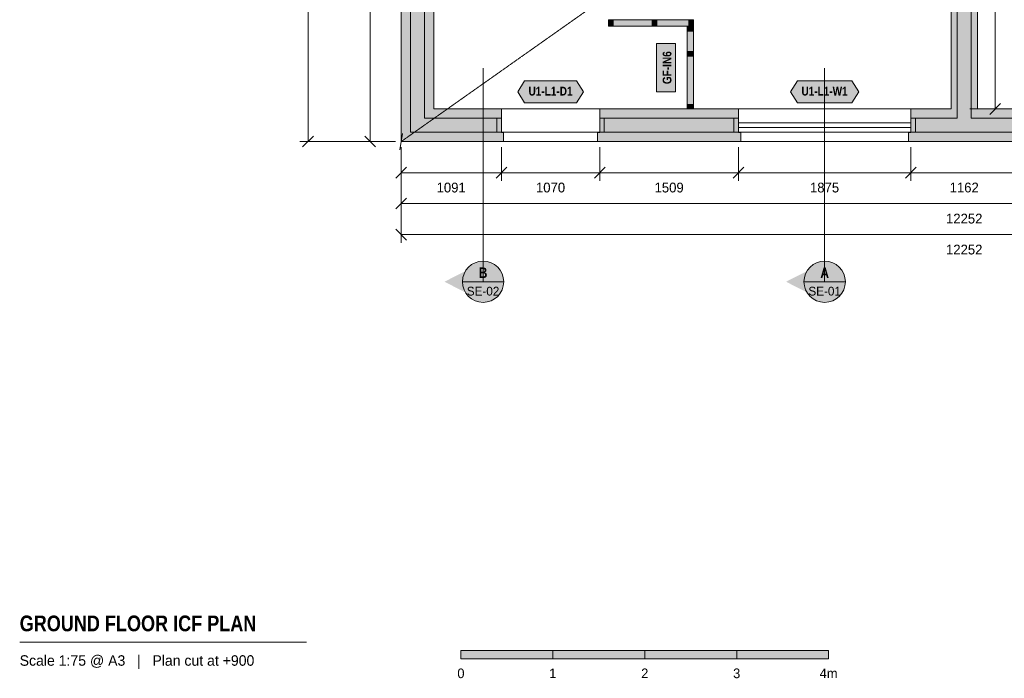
# Model space of a CAD drawing. Header units: millimetres. Extents: x -4149 to 16626, y -5842 to 13682.
# Tile 1 of 4: x -4149 to 6562, y -5842 to 1328. Entities that reach past the tile are written whole.
import ezdxf
from ezdxf.enums import TextEntityAlignment as Align

# ---------------------------------------------------------------- set-up
doc = ezdxf.new("R2010")
doc.units = ezdxf.units.MM
doc.linetypes.add('DASHED', pattern=[1.524, 1.27, -0.254])
for name, color, linetype in [('FILL-C_B2B2B5', 7, 'Continuous'), ('FILL-EPS', 7, 'Continuous'), ('FILL-INK', 7, 'Continuous'), ('FILL-RED', 7, 'Continuous'), ('FILL-TEAL_DK', 7, 'Continuous'), ('FILL-TIMBER', 7, 'Continuous'), ('FILL-WHITE', 7, 'Continuous'), ('LINE-C_85297A', 7, 'Continuous'), ('LINE-C_85297A-DASH', 7, 'DASHED'), ('LINE-INK', 7, 'Continuous'), ('LINE-INK-DASH', 7, 'DASHED'), ('LINE-RED', 7, 'Continuous'), ('LINE-RED-DASH', 7, 'DASHED'), ('LINE-STEEL_GREY', 7, 'Continuous'), ('LINE-STEEL_GREY-DASH', 7, 'DASHED'), ('LINE-TEAL_DK', 7, 'Continuous'), ('LINE-TIMBER_DK', 7, 'Continuous'), ('TEXT-INK', 7, 'Continuous'), ('TEXT-RED', 7, 'Continuous'), ('TEXT-STEEL_GREY', 7, 'Continuous'), ('TEXT-TEAL_DK', 7, 'Continuous')]:
    doc.layers.add(name, color=color, linetype=linetype)
doc.styles.add('OpenSansCondensed-Bold', font='OpenSansCondensed-Bold.ttf')

msp = doc.modelspace()

# ---------------------------------------------------------------- hatches: boundary and pattern name
at = {"layer": 'FILL-C_B2B2B5', "true_color": 0xb2b2b5}
h = msp.add_hatch(color=253, dxfattribs=at)
h.dxf.hatch_style = 1
h.paths.add_polyline_path([(4128, 8398), (254, 8398), (254, 254), (1091, 254), (1091, 102), (102, 102), (102, 8551), (4128, 8551)])
h = msp.add_hatch(color=253, dxfattribs=at)
h.dxf.hatch_style = 1
h.paths.add_polyline_path([(5199, 8551), (7053, 8551), (7053, 8398), (6202, 8398), (6202, 254), (6707, 254), (6707, 102), (5546, 102), (5546, 254), (6050, 254), (6050, 8398), (5199, 8398)])
h = msp.add_hatch(color=253, dxfattribs=at)
h.dxf.hatch_style = 1
h.paths.add_polyline_path([(2162, 254), (3670, 254), (3670, 102), (2162, 102)])
at = {"layer": 'FILL-EPS', "true_color": 0xccffff}
h = msp.add_hatch(color=7, dxfattribs=at)
h.dxf.hatch_style = 1
h.paths.add_polyline_path([(0, 8652), (4153, 8652), (4153, 8552), (4128, 8552), (4128, 8551), (102, 8551), (102, 102), (1091, 102), (1091, 101), (1116, 101), (1116, 0), (0, 0)])
h = msp.add_hatch(color=7, dxfattribs=at)
h.dxf.hatch_style = 1
h.paths.add_polyline_path([(4128, 8297), (356, 8297), (356, 356), (1091, 356), (1091, 254), (254, 254), (254, 8398), (4128, 8398)])
h = msp.add_hatch(color=7, dxfattribs=at)
h.dxf.hatch_style = 1
h.paths.add_polyline_path([(5199, 8297), (5199, 8398), (6050, 8398), (6050, 254), (5546, 254), (5546, 356), (5983, 356), (5983, 8297)])
h = msp.add_hatch(color=7, dxfattribs=at)
h.dxf.hatch_style = 1
h.paths.add_polyline_path([(7053, 8297), (6269, 8297), (6269, 356), (6707, 356), (6707, 254), (6202, 254), (6202, 8398), (7053, 8398)])
h = msp.add_hatch(color=7, dxfattribs=at)
h.dxf.hatch_style = 1
h.paths.add_polyline_path([(2162, 356), (3670, 356), (3670, 254), (2162, 254)])
h = msp.add_hatch(color=7, dxfattribs=at)
h.dxf.hatch_style = 1
h.paths.add_polyline_path([(3695, 101), (3695, 0), (2136, 0), (2136, 101), (2162, 101), (2162, 102), (3670, 102), (3670, 101)])
h = msp.add_hatch(color=7, dxfattribs=at)
h.dxf.hatch_style = 1
h.paths.add_polyline_path([(6707, 101), (6732, 101), (6732, 0), (5520, 0), (5520, 101), (5546, 101), (5546, 102), (6707, 102)])
at = {"layer": 'FILL-INK', "true_color": 0x14141a}
h = msp.add_hatch(color=250, dxfattribs=at)
h.dxf.hatch_style = 1
h.paths.add_polyline_path([(651, -5630), (1651, -5630), (1651, -5540), (651, -5540)])
h = msp.add_hatch(color=250, dxfattribs=at)
h.dxf.hatch_style = 1
h.paths.add_polyline_path([(2651, -5630), (3651, -5630), (3651, -5540), (2651, -5540)])
at = {"layer": 'FILL-RED', "true_color": 0xb81a1f}
h = msp.add_hatch(color=242, dxfattribs=at)
h.dxf.hatch_style = 1
h.paths.add_polyline_path([(472, -1525), (892, -1739), (892, -1311)])
h = msp.add_hatch(color=242, dxfattribs=at)
h.dxf.hatch_style = 1
h.paths.add_polyline_path([(4188, -1525), (4608, -1739), (4608, -1311)])
at = {"layer": 'FILL-TEAL_DK', "true_color": 0x006b5c}
h = msp.add_hatch(color=126, dxfattribs=at)
h.dxf.hatch_style = 1
h.paths.add_polyline_path([(1041, 102), (1041, 254), (1091, 254), (1091, 102), (1041, 102)])
h = msp.add_hatch(color=126, dxfattribs=at)
h.dxf.hatch_style = 1
h.paths.add_polyline_path([(2161, 254), (2211, 254), (2211, 102), (2161, 102)])
h = msp.add_hatch(color=126, dxfattribs=at)
h.dxf.hatch_style = 1
h.paths.add_polyline_path([(3620, 254), (3670, 254), (3670, 102), (3620, 102)])
h = msp.add_hatch(color=126, dxfattribs=at)
h.dxf.hatch_style = 1
h.paths.add_polyline_path([(5545, 254), (5595, 254), (5595, 102), (5545, 102)])
at = {"layer": 'FILL-TIMBER', "true_color": 0xeddbb8}
h = msp.add_hatch(color=254, dxfattribs=at)
h.dxf.hatch_style = 1
h.paths.add_polyline_path([(2308, 1256), (2277, 1256), (2258, 1256), (2258, 1283), (2258, 1326), (2289, 1326), (2308, 1326), (2308, 1300)])
h = msp.add_hatch(color=254, dxfattribs=at)
h.dxf.hatch_style = 1
h.paths.add_polyline_path([(2781, 1256), (2750, 1256), (2731, 1256), (2731, 1283), (2731, 1326), (2761, 1326), (2781, 1326), (2781, 1300)])
h = msp.add_hatch(color=254, dxfattribs=at)
h.dxf.hatch_style = 1
h.paths.add_polyline_path([(3182, 1256), (3151, 1256), (3132, 1256), (3132, 1283), (3132, 1326), (3163, 1326), (3182, 1326), (3182, 1300)])
h = msp.add_hatch(color=254, dxfattribs=at)
h.dxf.hatch_style = 1
h.paths.add_polyline_path([(3182, 1254), (3182, 1224), (3182, 1204), (3155, 1204), (3112, 1204), (3112, 1235), (3112, 1254), (3139, 1254)])
h = msp.add_hatch(color=254, dxfattribs=at)
h.dxf.hatch_style = 1
h.paths.add_polyline_path([(3182, 981), (3182, 950), (3182, 931), (3155, 931), (3112, 931), (3112, 961), (3112, 981), (3139, 981)])
h = msp.add_hatch(color=254, dxfattribs=at)
h.dxf.hatch_style = 1
h.paths.add_polyline_path([(3182, 406), (3182, 375), (3182, 356), (3155, 356), (3112, 356), (3112, 387), (3112, 406), (3139, 406)])
at = {"layer": 'FILL-WHITE', "true_color": 0xfaf5e8}
h = msp.add_hatch(color=7, dxfattribs=at)
h.dxf.hatch_style = 1
h.paths.add_polyline_path([(2258, 1256), (2258, 1283), (2258, 1326), (2289, 1326), (2308, 1326), (2731, 1326), (2761, 1326), (2781, 1326), (3132, 1326), (3163, 1326), (3182, 1326), (3182, 1300), (3182, 1256), (3151, 1256), (3132, 1256), (2781, 1256), (2750, 1256), (2731, 1256), (2308, 1256), (2277, 1256)])
h = msp.add_hatch(color=7, dxfattribs=at)
h.dxf.hatch_style = 1
h.paths.add_polyline_path([(3182, 356), (3155, 356), (3112, 356), (3112, 387), (3112, 406), (3112, 931), (3112, 961), (3112, 981), (3112, 1204), (3112, 1235), (3112, 1254), (3139, 1254), (3182, 1254), (3182, 1224), (3182, 1204), (3182, 981), (3182, 950), (3182, 931), (3182, 406), (3182, 375)])
at = {"layer": 'FILL-WHITE', "true_color": 0xffffff}
h = msp.add_hatch(color=7, dxfattribs=at)
h.dxf.hatch_style = 1
h.paths.add_polyline_path([(2986, 543), (2986, 1067), (2779, 1067), (2779, 543)])
h = msp.add_hatch(color=7, dxfattribs=at)
h.dxf.hatch_style = 1
h.paths.add_polyline_path([(1269, 543), (1344, 663), (1908, 663), (1983, 543), (1908, 423), (1344, 423)])
h = msp.add_hatch(color=7, dxfattribs=at)
h.dxf.hatch_style = 1
h.paths.add_polyline_path([(4237, 543), (4312, 663), (4903, 663), (4978, 543), (4903, 423), (4312, 423)])
h = msp.add_hatch(color=7, dxfattribs=at)
h.dxf.hatch_style = 1
h.paths.add_polyline_path([(1117, -1525), (1109, -1467), (1087, -1412), (1051, -1366), (1004, -1330), (950, -1308), (892, -1300), (834, -1308), (779, -1330), (733, -1366), (697, -1412), (675, -1467), (667, -1525), (675, -1583), (697, -1638), (733, -1684), (779, -1720), (834, -1742), (892, -1750), (950, -1742), (1004, -1720), (1051, -1684), (1087, -1638), (1109, -1583)])
h = msp.add_hatch(color=7, dxfattribs=at)
h.dxf.hatch_style = 1
h.paths.add_polyline_path([(4833, -1525), (4825, -1467), (4803, -1412), (4767, -1366), (4721, -1330), (4666, -1308), (4608, -1300), (4550, -1308), (4496, -1330), (4449, -1366), (4413, -1412), (4391, -1467), (4383, -1525), (4391, -1583), (4413, -1638), (4449, -1684), (4496, -1720), (4550, -1742), (4608, -1750), (4666, -1742), (4721, -1720), (4767, -1684), (4803, -1638), (4825, -1583)])
h = msp.add_hatch(color=7, dxfattribs=at)
h.dxf.hatch_style = 1
h.paths.add_polyline_path([(1651, -5630), (2651, -5630), (2651, -5540), (1651, -5540)])
h = msp.add_hatch(color=7, dxfattribs=at)
h.dxf.hatch_style = 1
h.paths.add_polyline_path([(3651, -5630), (4651, -5630), (4651, -5540), (3651, -5540)])

# ---------------------------------------------------------------- linework, layer by layer
at = {"layer": 'LINE-C_85297A', "lineweight": 5}
msp.add_line((-15, -89), (15, 89), dxfattribs=at)
at = {"layer": 'LINE-C_85297A-DASH', "lineweight": 5}
msp.add_line((0, 0), (12252, 8652), dxfattribs=at)
at = {"layer": 'LINE-INK', "lineweight": 5}
for p, q in [((-1012, 8652), (-1012, 0)), ((-338, 0), (-338, 8652)), ((6464, 356), (6464, 8297)), ((3670, 356), (5545, 356)), ((6186, 356), (6554, 356)), ((6405, 297), (6522, 414)), ((3670, 203), (5545, 203)), ((3670, 153), (5545, 153)), ((-60, 0), (-1102, 0)), ((-954, 58), (-1071, -58)), ((-60, 0), (-428, 0)), ((-279, -58), (-396, 58)), ((3670, 0), (5545, 0)), ((0, -60), (0, -428)), ((0, -60), (0, -765)), ((0, -60), (0, -1102)), ((1091, -60), (1091, -428)), ((2161, -60), (2161, -428)), ((3670, -60), (3670, -428)), ((5545, -60), (5545, -428)), ((58, -279), (-58, -396)), ((1149, -279), (1033, -396)), ((2219, -279), (2103, -396)), ((3728, -279), (3612, -396)), ((5603, -279), (5487, -396)), ((12252, -338), (0, -338)), ((58, -617), (-58, -733)), ((12252, -675), (0, -675)), ((-58, -954), (58, -1071)), ((0, -1012), (12252, -1012)), ((-4149, -5450), (-1027, -5450))]:
    msp.add_line(p, q, dxfattribs=at)
for points in [[(0, 0), (0, 8652), (4153, 8652), (4153, 8552), (4128, 8552), (4128, 8297), (356, 8297), (356, 356), (1091, 356), (1091, 101), (1116, 101), (1116, 0)], [(5983, 8297), (5199, 8297), (5199, 8552), (5174, 8552), (5174, 8652), (7078, 8652), (7078, 8552), (7053, 8552), (7053, 8297), (6269, 8297), (6269, 356), (6707, 356), (6707, 101), (6732, 101), (6732, 0), (5520, 0), (5520, 101), (5546, 101), (5546, 356), (5983, 356)], [(2258, 1256), (2258, 1283), (2258, 1326), (2289, 1326), (2308, 1326), (2731, 1326), (2761, 1326), (2781, 1326), (3132, 1326), (3163, 1326), (3182, 1326), (3182, 1300), (3182, 1256), (3151, 1256), (3132, 1256), (2781, 1256), (2750, 1256), (2731, 1256), (2308, 1256), (2277, 1256)], [(3182, 356), (3155, 356), (3112, 356), (3112, 387), (3112, 406), (3112, 931), (3112, 961), (3112, 981), (3112, 1204), (3112, 1235), (3112, 1254), (3139, 1254), (3182, 1254), (3182, 1224), (3182, 1204), (3182, 981), (3182, 950), (3182, 931), (3182, 406), (3182, 375)], [(2986, 543), (2986, 1067), (2779, 1067), (2779, 543)], [(3670, 101), (3695, 101), (3695, 0), (2136, 0), (2136, 101), (2162, 101), (2162, 356), (3670, 356)], [(651, -5630), (1651, -5630), (1651, -5540), (651, -5540)], [(1651, -5630), (2651, -5630), (2651, -5540), (1651, -5540)], [(2651, -5630), (3651, -5630), (3651, -5540), (2651, -5540)], [(3651, -5630), (4651, -5630), (4651, -5540), (3651, -5540)]]:
    msp.add_lwpolyline(points, close=True, dxfattribs=at)
at = {"layer": 'LINE-INK-DASH', "lineweight": 5}
for p, q in [((1091, 356), (2161, 356)), ((1091, 0), (2161, 0))]:
    msp.add_line(p, q, dxfattribs=at)
at = {"layer": 'LINE-RED', "lineweight": 5}
for p, q in [((667, -1525), (1117, -1525)), ((4383, -1525), (4833, -1525))]:
    msp.add_line(p, q, dxfattribs=at)
for centre in [(892, -1525), (4608, -1525)]:
    msp.add_circle(centre, 225, dxfattribs=at)
at = {"layer": 'LINE-RED-DASH', "lineweight": 5}
for p, q in [((892, -1525), (892, 800)), ((4608, -1525), (4608, 800))]:
    msp.add_line(p, q, dxfattribs=at)
at = {"layer": 'LINE-STEEL_GREY', "lineweight": 5}
for points in [[(4128, 8398), (254, 8398), (254, 254), (1091, 254), (1091, 102), (102, 102), (102, 8551), (4128, 8551)], [(5199, 8551), (7053, 8551), (7053, 8398), (6202, 8398), (6202, 254), (6707, 254), (6707, 102), (5546, 102), (5546, 254), (6050, 254), (6050, 8398), (5199, 8398)], [(2162, 254), (3670, 254), (3670, 102), (2162, 102)]]:
    msp.add_lwpolyline(points, close=True, dxfattribs=at)
at = {"layer": 'LINE-STEEL_GREY-DASH', "lineweight": 5}
for points in [[(12252, 8652), (12252, 8652), (12252, 0), (12253, 0), (12253, 0), (12252, 0), (0, 0), (0, 8652)], [(12151, 8551), (102, 8551), (102, 102), (12151, 102)]]:
    msp.add_lwpolyline(points, close=True, dxfattribs=at)
at = {"layer": 'LINE-TEAL_DK', "lineweight": 5}
for points in [[(1269, 543), (1344, 663), (1908, 663), (1983, 543), (1908, 423), (1344, 423)], [(4237, 543), (4312, 663), (4903, 663), (4978, 543), (4903, 423), (4312, 423)], [(1041, 102), (1041, 102), (1041, 254), (1041, 254), (1041, 254), (1041, 254), (1091, 254), (1091, 254), (1091, 254), (1091, 254), (1091, 102), (1091, 102), (1091, 102), (1091, 102), (1041, 102), (1041, 102)], [(2161, 254), (2211, 254), (2211, 102), (2161, 102)], [(3620, 254), (3670, 254), (3670, 102), (3620, 102)], [(5545, 254), (5595, 254), (5595, 102), (5545, 102)]]:
    msp.add_lwpolyline(points, close=True, dxfattribs=at)
at = {"layer": 'LINE-TIMBER_DK', "lineweight": 5}
for points in [[(2308, 1256), (2277, 1256), (2258, 1256), (2258, 1283), (2258, 1326), (2289, 1326), (2308, 1326), (2308, 1300)], [(2781, 1256), (2750, 1256), (2731, 1256), (2731, 1283), (2731, 1326), (2761, 1326), (2781, 1326), (2781, 1300)], [(3182, 1256), (3151, 1256), (3132, 1256), (3132, 1283), (3132, 1326), (3163, 1326), (3182, 1326), (3182, 1300)], [(3182, 1254), (3182, 1224), (3182, 1204), (3155, 1204), (3112, 1204), (3112, 1235), (3112, 1254), (3139, 1254)], [(3182, 981), (3182, 950), (3182, 931), (3155, 931), (3112, 931), (3112, 961), (3112, 981), (3139, 981)], [(3182, 406), (3182, 375), (3182, 356), (3155, 356), (3112, 356), (3112, 387), (3112, 406), (3139, 406)]]:
    msp.add_lwpolyline(points, close=True, dxfattribs=at)

# ---------------------------------------------------------------- texts
at = {"layer": 'TEXT-INK', "style": 'OpenSansCondensed-Bold'}
msp.add_text('GF-IN6', height=95.2, rotation=90, dxfattribs=at).set_placement((2941, 805), align=Align.CENTER)
at = {"layer": 'TEXT-INK'}
for s, height, p in [('1091', 106.7, (545, -553)), ('1070', 106.7, (1626, -553)), ('1509', 106.7, (2916, -553)), ('1875', 106.7, (4607, -553)), ('1162', 106.7, (6126, -553)), ('12252', 106.7, (6126, -891)), ('12252', 106.7, (6126, -1228)), ('0', 105, (651, -5840)), ('1', 105, (1651, -5840)), ('2', 105, (2651, -5840)), ('3', 105, (3651, -5840)), ('4m', 104.8, (4651, -5840))]:
    msp.add_text(s, height=height, dxfattribs=at).set_placement(p, align=Align.CENTER)
at = {"layer": 'TEXT-INK', "style": 'OpenSansCondensed-Bold'}
msp.add_text('GROUND FLOOR ICF PLAN', height=171.45, dxfattribs=at).set_placement((-4149, -5330))
at = {"layer": 'TEXT-RED', "style": 'OpenSansCondensed-Bold'}
for s, p in [('B', (892, -1484)), ('A', (4608, -1484))]:
    msp.add_text(s, height=114, dxfattribs=at).set_placement(p, align=Align.CENTER)
at = {"layer": 'TEXT-RED'}
for s, p in [('SE-02', (892, -1675)), ('SE-01', (4608, -1675))]:
    msp.add_text(s, height=95.2, dxfattribs=at).set_placement(p, align=Align.CENTER)
at = {"layer": 'TEXT-STEEL_GREY'}
msp.add_text('Scale 1:75 @ A3   |   Plan cut at +900', height=114.3, dxfattribs=at).set_placement((-4149, -5705))
at = {"layer": 'TEXT-TEAL_DK', "style": 'OpenSansCondensed-Bold'}
for s, p in [('U1-L1-D1', (1626, 502)), ('U1-L1-W1', (4607, 502))]:
    msp.add_text(s, height=95.2, dxfattribs=at).set_placement(p, align=Align.CENTER)

doc.saveas('drawing.dxf')
